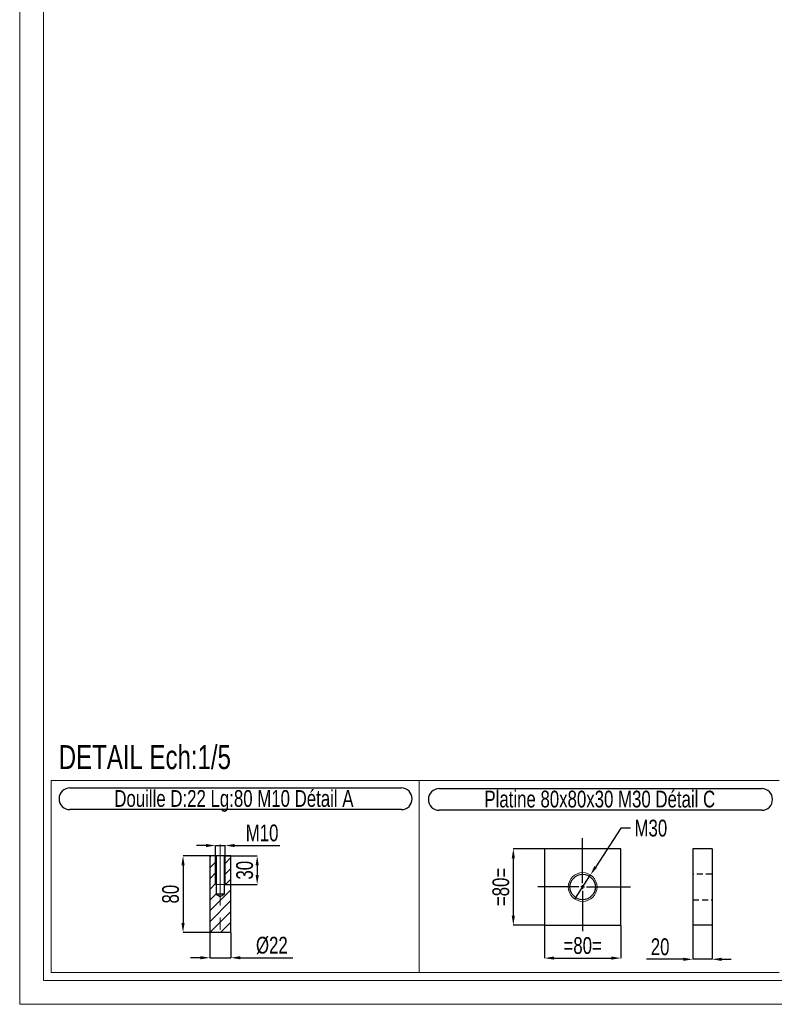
# Model space of a CAD drawing. Header units: millimetres. Extents: x 0 to 841, y 0 to 594.
# Tile 1 of 19: x 0 to 158, y 0 to 206. Entities that reach past the tile are written whole.
import ezdxf

# ---------------------------------------------------------------- set-up
doc = ezdxf.new("R2010")
doc.units = ezdxf.units.MM
doc.header["$PDSIZE"] = -1
doc.linetypes.add('CENTERX2', pattern=[20.32, 12.7, -2.54, 2.54, -2.54])
doc.linetypes.add('HIDDEN', pattern=[1.905, 1.27, -0.635])
for name, color, linetype in [('COTES', 1, 'Continuous'), ('NOTES', 6, 'Continuous'), ('TRAIT-FINS', 9, 'Continuous'), ('TRAIT-MIXTES', 3, 'CENTERX2'), ('TRAIT-TIRET', 2, 'HIDDEN')]:
    doc.layers.add(name, color=color, linetype=linetype)
doc.layers.add('TRAIT-FORT', color=4, linetype='Continuous', lineweight=25)
doc.styles.add('SLDTEXTSTYLE0', font='TXT', dxfattribs={"width": 0.75})
doc.dimstyles.new('SLDDIMSTYLE6', dxfattribs={"dimtxt": 3.5, "dimasz": 2, "dimexe": 0, "dimexo": 0.0625, "dimgap": 0.875, "dimtad": 0, "dimtih": 1, "dimtoh": 1, "dimdec": 0, "dimlfac": 5, "dimrnd": 1e-09, "dimzin": 12, "dimdsep": 46, "dimtxsty": 'SLDTEXTSTYLE0', "dimblk1": 'NONE', "dimsah": 1, "dimcen": 0, "dimadec": 0, "dimazin": 3, "dimtfac": 1, "dimtdec": 0, "dimtmove": 0, "dimatfit": 3, "dimldrblk": 'NONE', "dimfxl": 1, "dimfrac": 2, "dimtolj": 1, "dimtzin": 12, "dimarcsym": 0})
doc.dimstyles.new('SLDDIMSTYLE7', dxfattribs={"dimtxt": 3.5, "dimasz": 2, "dimexe": 0, "dimexo": 0.0625, "dimgap": 0.875, "dimtad": 1, "dimdec": 0, "dimlfac": 5, "dimrnd": 1e-09, "dimzin": 12, "dimdsep": 46, "dimtxsty": 'SLDTEXTSTYLE0', "dimsah": 1, "dimcen": 0.09, "dimadec": 0, "dimazin": 3, "dimtfac": 1, "dimtdec": 0, "dimtofl": 0, "dimtmove": 0, "dimatfit": 3, "dimfxl": 1, "dimfrac": 2, "dimtolj": 1, "dimtzin": 12, "dimarcsym": 0})
doc.dimstyles.new('SLDDIMSTYLE8', dxfattribs={"dimtxt": 3.5, "dimasz": 2, "dimexe": 0, "dimexo": 0.0625, "dimgap": 0.875, "dimtad": 1, "dimdec": 0, "dimlfac": 5, "dimrnd": 1e-09, "dimzin": 12, "dimdsep": 46, "dimtxsty": 'SLDTEXTSTYLE0', "dimsah": 1, "dimcen": 0.09, "dimadec": 0, "dimazin": 3, "dimtfac": 1, "dimtdec": 0, "dimtmove": 0, "dimatfit": 0, "dimfxl": 1, "dimfrac": 2, "dimtolj": 1, "dimtzin": 12, "dimarcsym": 0})

# ---------------------------------------------------------------- blocks, each defined once
blk = doc.blocks.new('_D_34')
at = {"layer": 'COTES', "color": 0, "lineweight": -2, "transparency": 16777216}
for p, q in [((125.53, 36.8), (120.29, 28.7)), ((127.53, 36.8), (125.53, 36.8)), ((115.94, 21.98), (119.2, 27.02))]:
    blk.add_line(p, q, dxfattribs=at)
at = {"layer": 'COTES', "color": 0, "transparency": 16777216}
blk.add_solid([(120.01, 28.88), (120.57, 28.52), (119.2, 27.02)], dxfattribs=at)
at = {"layer": 'Defpoints', "color": 0, "transparency": 16777216}
for p in [(119.2, 27.02), (115.94, 21.98)]:
    blk.add_point(p, dxfattribs=at)
at = {"layer": 'COTES', "color": 0, "transparency": 16777216, "insert": (128.4, 38.55), "char_height": 3.5, "attachment_point": 1, "style": 'SLDTEXTSTYLE0'}
blk.add_mtext('\\A1;M30', dxfattribs=at)
blk = doc.blocks.new('_None')
blk = doc.blocks.new('_D_35')
at = {"layer": 'COTES', "color": 0, "lineweight": -2, "transparency": 16777216}
for p, q in [((109.51, 32.5), (103.09, 32.5)), ((103.09, 30.5), (103.09, 18.5)), ((109.51, 16.5), (103.09, 16.5))]:
    blk.add_line(p, q, dxfattribs=at)
at = {"layer": 'COTES', "color": 0, "transparency": 16777216}
for points in [[(102.76, 30.5), (103.42, 30.5), (103.09, 32.5)], [(102.76, 18.5), (103.42, 18.5), (103.09, 16.5)]]:
    blk.add_solid(points, dxfattribs=at)
at = {"layer": 'Defpoints', "color": 0, "transparency": 16777216}
for p in [(109.57, 32.5), (103.09, 16.5), (109.57, 16.5)]:
    blk.add_point(p, dxfattribs=at)
at = {"layer": 'COTES', "color": 0, "transparency": 16777216, "insert": (98.72, 24.5), "char_height": 3.5, "attachment_point": 2, "rotation": 90, "style": 'SLDTEXTSTYLE0'}
blk.add_mtext('\\A1;=80=', dxfattribs=at)
blk = doc.blocks.new('_D_36')
at = {"layer": 'COTES', "color": 0, "lineweight": -2, "transparency": 16777216}
for p, q in [((109.57, 16.44), (109.57, 9.65)), ((125.57, 16.44), (125.57, 9.65)), ((111.57, 9.65), (123.57, 9.65))]:
    blk.add_line(p, q, dxfattribs=at)
at = {"layer": 'COTES', "color": 0, "transparency": 16777216}
for points in [[(111.57, 9.98), (111.57, 9.32), (109.57, 9.65)], [(123.57, 9.98), (123.57, 9.32), (125.57, 9.65)]]:
    blk.add_solid(points, dxfattribs=at)
at = {"layer": 'Defpoints', "color": 0, "transparency": 16777216}
for p in [(109.57, 16.5), (125.57, 16.5), (125.57, 9.65)]:
    blk.add_point(p, dxfattribs=at)
at = {"layer": 'COTES', "color": 0, "transparency": 16777216, "insert": (117.57, 14.03), "char_height": 3.5, "attachment_point": 2, "style": 'SLDTEXTSTYLE0'}
blk.add_mtext('\\A1;=80=', dxfattribs=at)
blk = doc.blocks.new('SW_NOTE_3')
at = {"layer": 'NOTES', "color": 0}
for p, q in [((-0.12, 4.95), (67.22, 4.95)), ((67.22, 0.42), (-0.12, 0.42))]:
    blk.add_line(p, q, dxfattribs=at)
for centre, start, end in [((-0.12, 2.68), 90, 270), ((67.22, 2.68), 270, 90)]:
    blk.add_arc(centre, 2.26, start, end, dxfattribs=at)
at = {"layer": 'NOTES', "color": 0, "insert": (33.41, 4.51), "char_height": 3.5, "attachment_point": 2, "style": 'SLDTEXTSTYLE0'}
blk.add_mtext('Platine 80x80x30 M30 Détail C', dxfattribs=at)
blk = doc.blocks.new('SW_CENTERMARKSYMBOL_12')
at = {"layer": 'TRAIT-MIXTES', "color": 0}
for p, q in [((0, 0.8), (0, 10.19)), ((-0.8, 0), (-9.39, 0)), ((0, 0), (-0.4, 0)), ((0, 0), (0, 0.4)), ((0, 0), (0, -0.4)), ((0, 0), (0.4, 0)), ((0.8, 0), (9.97, 0)), ((0, -0.8), (0, -9.25))]:
    blk.add_line(p, q, dxfattribs=at)
blk = doc.blocks.new('_D_37')
at = {"layer": 'COTES', "color": 0, "lineweight": -2, "transparency": 16777216}
for p, q in [((38.9, 33.16), (36.9, 33.16)), ((40.9, 25.07), (40.9, 33.16)), ((40.9, 33.16), (42.9, 33.16)), ((42.9, 25.07), (42.9, 33.16)), ((44.9, 33.16), (54.34, 33.16))]:
    blk.add_line(p, q, dxfattribs=at)
at = {"layer": 'COTES', "color": 0, "transparency": 16777216}
for points in [[(38.9, 33.49), (38.9, 32.83), (40.9, 33.16)], [(44.9, 33.49), (44.9, 32.83), (42.9, 33.16)]]:
    blk.add_solid(points, dxfattribs=at)
at = {"layer": 'Defpoints', "color": 0, "transparency": 16777216}
for p in [(42.9, 33.16), (40.9, 25), (42.9, 25)]:
    blk.add_point(p, dxfattribs=at)
at = {"layer": 'COTES', "color": 0, "transparency": 16777216, "insert": (50.62, 37.54), "char_height": 3.5, "attachment_point": 2, "style": 'SLDTEXTSTYLE0'}
blk.add_mtext('\\A1;M10', dxfattribs=at)
blk = doc.blocks.new('_D_38')
at = {"layer": 'COTES', "color": 0, "lineweight": -2, "transparency": 16777216}
for p, q in [((42.96, 31), (49.6, 31)), ((49.6, 29), (49.6, 27)), ((42.96, 25), (49.6, 25))]:
    blk.add_line(p, q, dxfattribs=at)
at = {"layer": 'COTES', "color": 0, "transparency": 16777216}
for points in [[(49.27, 29), (49.93, 29), (49.6, 31)], [(49.27, 27), (49.93, 27), (49.6, 25)]]:
    blk.add_solid(points, dxfattribs=at)
at = {"layer": 'Defpoints', "color": 0, "transparency": 16777216}
for p in [(42.9, 31), (42.9, 25), (49.6, 25)]:
    blk.add_point(p, dxfattribs=at)
at = {"layer": 'COTES', "color": 0, "transparency": 16777216, "insert": (45.22, 28), "char_height": 3.5, "attachment_point": 2, "rotation": 90, "style": 'SLDTEXTSTYLE0'}
blk.add_mtext('\\A1;30', dxfattribs=at)
blk = doc.blocks.new('_D_39')
at = {"layer": 'COTES', "color": 0, "lineweight": -2, "transparency": 16777216}
for p, q in [((39.64, 31), (34.11, 31)), ((34.11, 29), (34.11, 17)), ((39.64, 15), (34.11, 15))]:
    blk.add_line(p, q, dxfattribs=at)
at = {"layer": 'COTES', "color": 0, "transparency": 16777216}
for points in [[(33.78, 29), (34.44, 29), (34.11, 31)], [(33.78, 17), (34.44, 17), (34.11, 15)]]:
    blk.add_solid(points, dxfattribs=at)
at = {"layer": 'Defpoints', "color": 0, "transparency": 16777216}
for p in [(39.7, 31), (34.11, 15), (39.7, 15)]:
    blk.add_point(p, dxfattribs=at)
at = {"layer": 'COTES', "color": 0, "transparency": 16777216, "insert": (29.74, 23), "char_height": 3.5, "attachment_point": 2, "rotation": 90, "style": 'SLDTEXTSTYLE0'}
blk.add_mtext('\\A1;80', dxfattribs=at)
blk = doc.blocks.new('_D_40')
at = {"layer": 'COTES', "color": 0, "lineweight": -2, "transparency": 16777216}
for p, q in [((39.7, 14.94), (39.7, 9.72)), ((44.1, 14.94), (44.1, 9.72)), ((37.7, 9.72), (35.7, 9.72)), ((39.7, 9.72), (44.1, 9.72)), ((46.1, 9.72), (57.03, 9.72))]:
    blk.add_line(p, q, dxfattribs=at)
at = {"layer": 'COTES', "color": 0, "transparency": 16777216}
for points in [[(37.7, 10.06), (37.7, 9.39), (39.7, 9.72)], [(46.1, 10.06), (46.1, 9.39), (44.1, 9.72)]]:
    blk.add_solid(points, dxfattribs=at)
at = {"layer": 'Defpoints', "color": 0, "transparency": 16777216}
for p in [(39.7, 15), (44.1, 15), (39.7, 9.72)]:
    blk.add_point(p, dxfattribs=at)
at = {"layer": 'COTES', "color": 0, "transparency": 16777216, "insert": (52.66, 14.1), "char_height": 3.5, "attachment_point": 2, "style": 'SLDTEXTSTYLE0'}
blk.add_mtext('\\A1;%%c22', dxfattribs=at)
blk = doc.blocks.new('SW_NOTE_4')
at = {"layer": 'NOTES', "color": 0}
for p, q in [((-0.02, 4.95), (69.2, 4.95)), ((69.2, 0.42), (-0.02, 0.42))]:
    blk.add_line(p, q, dxfattribs=at)
for centre, start, end in [((-0.02, 2.69), 90, 270), ((69.2, 2.69), 270, 90)]:
    blk.add_arc(centre, 2.26, start, end, dxfattribs=at)
at = {"layer": 'NOTES', "color": 0, "insert": (34.23, 4.51), "char_height": 3.5, "attachment_point": 2, "style": 'SLDTEXTSTYLE0'}
blk.add_mtext('Douille D:22 Lg:80 M10 Détail A', dxfattribs=at)
blk = doc.blocks.new('_D_41')
at = {"layer": 'COTES', "color": 0, "lineweight": -2, "transparency": 16777216}
for p, q in [((140.59, 16.44), (140.59, 9.4)), ((144.59, 16.44), (144.59, 9.4)), ((138.59, 9.4), (130.91, 9.4)), ((144.59, 9.4), (140.59, 9.4)), ((146.59, 9.4), (148.59, 9.4))]:
    blk.add_line(p, q, dxfattribs=at)
at = {"layer": 'COTES', "color": 0, "transparency": 16777216}
for points in [[(138.59, 9.73), (138.59, 9.06), (140.59, 9.4)], [(146.59, 9.73), (146.59, 9.06), (144.59, 9.4)]]:
    blk.add_solid(points, dxfattribs=at)
at = {"layer": 'Defpoints', "color": 0, "transparency": 16777216}
for p in [(140.59, 16.5), (144.59, 16.5), (140.59, 9.4)]:
    blk.add_point(p, dxfattribs=at)
at = {"layer": 'COTES', "color": 0, "transparency": 16777216, "insert": (133.75, 13.77), "char_height": 3.5, "attachment_point": 2, "style": 'SLDTEXTSTYLE0'}
blk.add_mtext('\\A1;20', dxfattribs=at)

msp = doc.modelspace()

# ---------------------------------------------------------------- hatches: boundary and pattern name
at = {"layer": 'TRAIT-FINS'}
h = msp.add_hatch(dxfattribs=at)
h.set_pattern_fill('ANSI31', color=256, scale=0.5, angle=3e-322, style=0)
h.paths.add_polyline_path([(41.047794, 31.004256), (39.697794, 31.004256), (39.697794, 15.004256), (44.097794, 15.004256), (44.097794, 31.004256), (42.747794, 31.004256), (42.747794, 23.004256), (41.897794, 22.493524), (41.047794, 23.004256)], flags=0)

# ---------------------------------------------------------------- linework, layer by layer
at = {"lineweight": 18}
for p, q in [((0, 594), (0, 0)), ((5, 589), (5, 5)), ((6.574425, 6.610636), (6.574425, 46.754029)), ((6.574425, 46.754029), (83.439833, 46.754029)), ((83.439833, 6.610636), (83.439833, 46.754029)), ((83.439833, 6.610636), (83.439833, 46.754029)), ((83.439833, 46.754029), (158.617956, 46.754029)), ((6.574425, 6.610636), (83.439833, 6.610636)), ((83.439833, 6.610636), (158.617956, 6.610636)), ((836, 5), (5, 5)), ((841, 0), (0, 0))]:
    msp.add_line(p, q, dxfattribs=at)
at = {"layer": 'TRAIT-FINS', "lineweight": 18}
for p, q in [((40.897794, 31.004256), (42.897794, 31.004256)), ((40.897794, 31.004256), (40.897794, 25.004256)), ((42.897794, 31.004256), (42.897794, 25.004256)), ((40.897794, 25.004256), (42.897794, 25.004256))]:
    msp.add_line(p, q, dxfattribs=at)
msp.add_circle((117.571145, 24.500463), 3, dxfattribs=at)
at = {"layer": 'TRAIT-FORT', "lineweight": 25}
for p, q in [((39.697794, 31.004256), (39.697794, 15.004256)), ((41.047794, 31.004256), (39.697794, 31.004256)), ((41.047794, 31.004256), (41.047794, 23.004256)), ((42.747794, 31.004256), (41.047794, 31.004256)), ((42.747794, 23.004256), (42.747794, 31.004256)), ((44.097794, 31.004256), (42.747794, 31.004256)), ((44.097794, 15.004256), (44.097794, 31.004256)), ((109.571145, 32.500463), (109.571145, 16.500463)), ((125.571145, 32.500463), (109.571145, 32.500463)), ((125.571145, 16.500463), (125.571145, 32.500463)), ((140.593763, 32.500463), (140.593763, 16.500463)), ((144.593763, 32.500463), (140.593763, 32.500463)), ((144.593763, 32.500463), (144.593763, 16.500463)), ((41.047794, 23.004256), (41.897794, 22.493524)), ((42.747794, 23.004256), (41.047794, 23.004256)), ((41.897794, 22.493524), (42.747794, 23.004256)), ((109.571145, 16.500463), (125.571145, 16.500463)), ((144.593763, 16.500463), (140.593763, 16.500463)), ((44.097794, 15.004256), (39.697794, 15.004256))]:
    msp.add_line(p, q, dxfattribs=at)
msp.add_circle((117.571145, 24.500463), 2.65, dxfattribs=at)
at = {"layer": 'TRAIT-MIXTES', "lineweight": 18}
msp.add_line((41.897794, 33.3522), (41.897794, 13.270646), dxfattribs=at)
at = {"layer": 'TRAIT-TIRET'}
for p, q in [((144.593763, 27.150463), (140.593763, 27.150463)), ((140.593763, 21.850463), (144.593763, 21.850463))]:
    msp.add_line(p, q, dxfattribs=at)

# ---------------------------------------------------------------- block references
at = {"layer": 'NOTES'}
for name, p in [('SW_NOTE_4', (10.507046, 40.225021)), ('SW_NOTE_3', (87.741459, 40.100054))]:
    msp.add_blockref(name, p, dxfattribs=at)
at = {"layer": 'TRAIT-MIXTES'}
msp.add_blockref('SW_CENTERMARKSYMBOL_12', (117.571145, 24.500463), dxfattribs=at)

# ---------------------------------------------------------------- texts
at = {"layer": 'NOTES', "insert": (8.161381, 54.114396), "char_height": 5, "attachment_point": 1, "style": 'SLDTEXTSTYLE0'}
msp.add_mtext('DETAIL Ech:1/5', dxfattribs=at)

# ---------------------------------------------------------------- dimensions: what is measured, and where the dimension line sits
at = {"layer": 'COTES'}
for base, p1, p2, text, picture, middle in [((42.897794, 33.160558), (40.897794, 25.004256), (42.897794, 25.004256), 'M<>', '_D_37', (50.616544, 33.160558)), ((39.697794, 9.724912), (44.097794, 15.004256), (39.697794, 15.004256), '%%c<>', '_D_40', (52.656754, 9.724912))]:
    dim = msp.add_linear_dim(base=base, p1=p1, p2=p2, text=text, dimstyle='SLDDIMSTYLE8', dxfattribs=at)
    dim.commit()
    dim.dimension.update_dxf_attribs({"geometry": picture, "text_midpoint": middle, "dimtype": 160})
dim = msp.add_diameter_dim_2p(p1=(115.941811, 21.981481), p2=(119.200479, 27.019445), text='M<>', dimstyle='SLDDIMSTYLE6', override={"dimpost": '<>'}, dxfattribs=at)
dim.commit()
dim.dimension.update_dxf_attribs({"geometry": '_D_34', "text_midpoint": (131.685823, 36.804347), "dimtype": 163})
for base, p1, p2, dimstyle, picture, middle in [((34.110287, 15.004256), (39.697794, 31.004256), (39.697794, 15.004256), 'SLDDIMSTYLE7', '_D_39', (34.110287, 23.004256)), ((49.598847, 25.004256), (42.897794, 31.004256), (42.897794, 25.004256), 'SLDDIMSTYLE8', '_D_38', (49.598847, 28.004256))]:
    dim = msp.add_linear_dim(base=base, p1=p1, p2=p2, angle=90, dimstyle=dimstyle, dxfattribs=at)
    dim.commit()
    dim.dimension.update_dxf_attribs({"geometry": picture, "text_midpoint": middle, "dimtype": 160})
for base, p1, p2, angle, picture, middle in [((103.090735, 16.500463), (109.571145, 32.500463), (109.571145, 16.500463), 90, '_D_35', (103.090735, 24.500463)), ((125.571145, 9.65048), (109.571145, 16.500463), (125.571145, 16.500463), 0, '_D_36', (117.571145, 9.65048))]:
    dim = msp.add_linear_dim(base=base, p1=p1, p2=p2, angle=angle, text='=<>=', dimstyle='SLDDIMSTYLE7', dxfattribs=at)
    dim.commit()
    dim.dimension.update_dxf_attribs({"geometry": picture, "text_midpoint": middle, "dimtype": 160})
dim = msp.add_linear_dim(base=(140.593763, 9.395786), p1=(144.593763, 16.500463), p2=(140.593763, 16.500463), dimstyle='SLDDIMSTYLE8', dxfattribs=at)
dim.commit()
dim.dimension.update_dxf_attribs({"geometry": '_D_41', "text_midpoint": (133.750013, 9.395786), "dimtype": 160})

doc.saveas('drawing.dxf')
